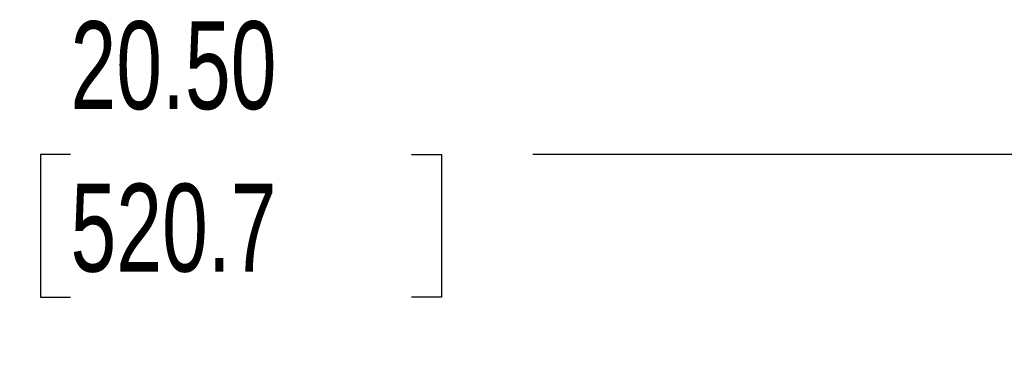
# Model space of a CAD drawing. Header units: inches. Extents: x 2 to 86, y 2 to 66.
# Tile 28 of 34: x 70.4 to 77.9, y 37.6 to 40.2. Entities that reach past the tile are written whole.
import ezdxf

# ---------------------------------------------------------------- set-up
doc = ezdxf.new("R2010")
doc.units = ezdxf.units.IN
doc.header["$LTSCALE"] = 8
doc.header["$MEASUREMENT"] = 0
doc.layers.add('DIMENSIONS', color=140, linetype='Continuous', lineweight=25)
doc.styles.add('SLDTEXTSTYLE0', font='TXT', dxfattribs={"width": 0.7})
doc.dimstyles.new('SLDDIMSTYLE4', dxfattribs={"dimtxt": 0.679688, "dimasz": 1.04, "dimexe": 0, "dimexo": 0.0625, "dimgap": 0.169922, "dimtad": 0, "dimtih": 1, "dimtoh": 1, "dimrnd": 1e-09, "dimzin": 4, "dimdsep": 46, "dimtxsty": 'SLDTEXTSTYLE0', "dimsah": 1, "dimcen": 0.09, "dimadec": 0, "dimazin": 1, "dimtfac": 1, "dimtofl": 0, "dimtmove": 0, "dimatfit": 3, "dimfxl": 0, "dimfrac": 2, "dimtolj": 1, "dimtzin": 12, "dimarcsym": 0})

# ---------------------------------------------------------------- blocks, each defined once
blk = doc.blocks.new('_D_20')
at = {"layer": 'DIMENSIONS'}
for p, q in [((61.8915, 33.7947), (61.8915, 40.137)), ((82.3915, 33.7947), (82.3915, 40.137)), ((61.8915, 39.137), (69.8853, 39.137)), ((70.8063, 39.137), (70.5781, 39.137)), ((70.5781, 39.137), (70.5781, 38.0568)), ((73.3915, 39.137), (73.6197, 39.137)), ((73.6197, 39.137), (73.6197, 38.0568)), ((82.3915, 39.137), (74.3125, 39.137)), ((70.5781, 38.0568), (70.8063, 38.0568)), ((73.6197, 38.0568), (73.3915, 38.0568))]:
    blk.add_line(p, q, dxfattribs=at)
for points in [[(61.8915, 39.137), (62.9315, 38.977), (62.9315, 39.297)], [(82.3915, 39.137), (81.3515, 39.297), (81.3515, 38.977)]]:
    blk.add_solid(points, dxfattribs=at)
at = {"layer": 'DIMENSIONS', "char_height": 0.66667, "attachment_point": 1, "style": 'SLDTEXTSTYLE0'}
for s, insert in [('20.50', (70.8063, 40.1486)), ('520.7', (70.8063, 38.9162))]:
    blk.add_mtext(s, dxfattribs=dict(at, insert=insert))

msp = doc.modelspace()

# ---------------------------------------------------------------- dimensions: what is measured, and where the dimension line sits
at = {"layer": 'DIMENSIONS'}
dim = msp.add_linear_dim(base=(61.8915, 39.137), p1=(82.3915, 33.3947), p2=(61.8915, 33.3947), angle=0, dimstyle='SLDDIMSTYLE4', dxfattribs=at)
dim.commit()
dim.dimension.update_dxf_attribs({"geometry": '_D_20', "text_midpoint": (72.0989, 39.137), "dimtype": 160})

doc.saveas('drawing.dxf')
